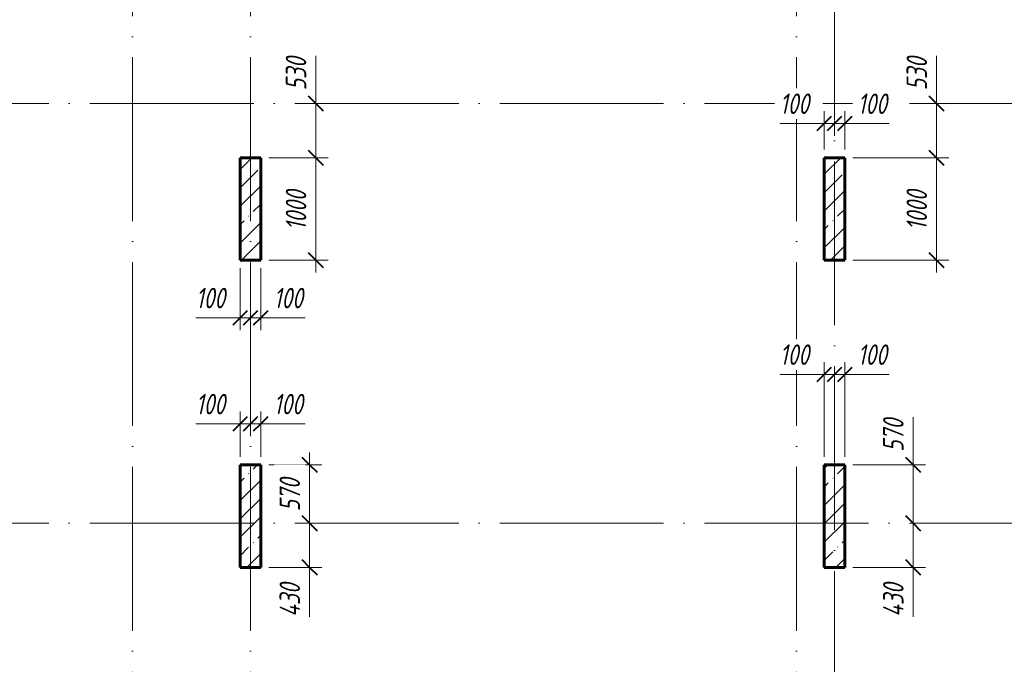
# Model space of a CAD drawing. Header units: millimetres. Extents: x 6092 to 73550, y -4371 to 20491.
# Tile 6 of 25: x 20048 to 29658, y 1923 to 8218. Entities that reach past the tile are written whole.
import ezdxf

# ---------------------------------------------------------------- set-up
doc = ezdxf.new("R2010")
doc.units = ezdxf.units.MM
doc.linetypes.add('ADSK_Линия сетки', pattern=[2000, 1600, -200, 0, -200])
for name, color, linetype, lineweight in [('A-____-____-DIMS', 211, 'Continuous', 9), ('A-____-____-DIMS-80', 211, 'Continuous', 9), ('S-COLS-____-MCUT', 52, 'Continuous', 40), ('S-COLS-____-OTLN', 52, 'Continuous', 18), ('S-GRID-____-OTLN', 1, 'Continuous', 9)]:
    doc.layers.add(name, color=color, linetype=linetype, lineweight=lineweight)
doc.styles.add('GOST Common_I_1', font='GOST_Common Italic.ttf', dxfattribs={"width": 0.8, "height": 200})
doc.dimstyles.new('ADSK_Округление_5мм__Узкий_', dxfattribs={"dimscale": 304.8, "dimtxt": 0.659918, "dimasz": 0.472441, "dimexe": 0.393701, "dimexo": 0.000861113, "dimgap": 0.104987, "dimtad": 1, "dimdec": 0, "dimlfac": 304.8, "dimrnd": 5, "dimdsep": 46, "dimtxsty": 'GOST Common_I_1', "dimblk1": 'OBLIQUE', "dimblk2": 'OBLIQUE', "dimsah": 1, "dimcen": 0.09, "dimdle": 0.393701, "dimazin": 0, "dimtfac": 1, "dimtdec": 4, "dimtix": 1, "dimtmove": 1, "dimatfit": 3, "dimfxl": 1, "dimtvp": 1, "dimtfill": 1, "dimtolj": 1, "dimtzin": 0, "dimlwd": 20, "dimlwe": 20, "dimarcsym": 2})
doc.dimstyles.new('ADSK_Округление_5мм__Узкий__1', dxfattribs={"dimscale": 304.8, "dimtxt": 0.659918, "dimasz": 0.472441, "dimexe": 0.393701, "dimexo": 0.000861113, "dimgap": 0.104987, "dimtad": 1, "dimdec": 0, "dimlfac": 304.8, "dimrnd": 5, "dimdsep": 46, "dimtxsty": 'GOST Common_I_1', "dimblk1": 'OBLIQUE', "dimblk2": 'OBLIQUE', "dimsah": 1, "dimcen": 0.09, "dimdle": 0.393701, "dimazin": 0, "dimtfac": 1, "dimtdec": 4, "dimtix": 1, "dimtmove": 0, "dimatfit": 3, "dimfxl": 1, "dimtvp": 1, "dimtfill": 1, "dimtolj": 1, "dimtzin": 0, "dimlwd": 20, "dimlwe": 20, "dimarcsym": 2})
pattern_1 = [(45, (16130.72, 8588.57), (-179.605, 179.605), []), (45, (16310.33, 8588.57), (-179.605, 179.605), [317.5, -63.5, 2.682, -60.818])]

# ---------------------------------------------------------------- blocks, each defined once
blk = doc.blocks.new('DIMBLOCK177-КЖ1_ПЭ_ВЭ2_Опалубка_Пилоны')
at = {"layer": 'A-____-____-DIMS-80', "lineweight": 40}
for p, q in [((22877.5, 3870), (22805.5, 3942)), ((22877.5, 3870), (22949.5, 3798)), ((22877.5, 3300), (22805.5, 3372)), ((22877.5, 3300), (22949.5, 3228))]:
    blk.add_line(p, q, dxfattribs=at)
at = {"layer": 'A-____-____-DIMS-80', "lineweight": 20}
for p, q in [((22877.5, 3990), (22877.5, 3300)), ((22877.5, 3870), (22480, 3870)), ((22877.5, 3870), (22997.5, 3870)), ((22877.5, 3300), (22757.5, 3300)), ((22877.5, 3300), (22899.3, 3300))]:
    blk.add_line(p, q, dxfattribs=at)
at = {"layer": 'A-____-____-DIMS-80', "color": 0, "lineweight": 20, "insert": (22584.1, 3416.2), "char_height": 200, "width": 405.013, "attachment_point": 1, "rotation": 90, "line_spacing_factor": 1.022761, "style": 'GOST Common_I_1', "bg_fill": 3, "box_fill_scale": 1.25, "bg_fill_color": 256, "bg_fill_true_color": 13158600, "bg_fill_transparency": 0}
blk.add_mtext('570', dxfattribs=at)
blk = doc.blocks.new('_Oblique')
at = {"color": 0, "linetype": 'ByBlock', "lineweight": -2}
blk.add_line((-0.5, -0.5), (0.5, 0.5), dxfattribs=at)
blk = doc.blocks.new('DIMBLOCK178-КЖ1_ПЭ_ВЭ2_Опалубка_Пилоны')
at = {"layer": 'A-____-____-DIMS-80', "lineweight": 40}
for p, q in [((22877.5, 3300), (22805.5, 3372)), ((22877.5, 3300), (22949.5, 3228)), ((22877.5, 2870), (22805.5, 2942)), ((22877.5, 2870), (22949.5, 2798))]:
    blk.add_line(p, q, dxfattribs=at)
at = {"layer": 'A-____-____-DIMS-80', "lineweight": 20}
for p, q in [((22877.5, 3300), (22757.5, 3300)), ((22877.5, 3300), (22877.5, 2750)), ((22877.5, 3300), (22899.3, 3300)), ((22877.5, 2781.7), (22877.5, 3085)), ((22877.5, 2870), (22480, 2870)), ((22877.5, 2870), (22997.5, 2870)), ((22877.5, 2387.1), (22877.5, 2781.7))]:
    blk.add_line(p, q, dxfattribs=at)
at = {"layer": 'A-____-____-DIMS-80', "color": 0, "lineweight": 20, "insert": (22584.1, 2387.1), "char_height": 200, "width": 425.469, "attachment_point": 1, "rotation": 90, "line_spacing_factor": 1.022761, "style": 'GOST Common_I_1', "bg_fill": 3, "box_fill_scale": 1.25, "bg_fill_color": 256, "bg_fill_true_color": 13158600, "bg_fill_transparency": 0}
blk.add_mtext('430', dxfattribs=at)
blk = doc.blocks.new('DIMBLOCK179-КЖ1_ПЭ_ВЭ2_Опалубка_Пилоны')
at = {"layer": 'A-____-____-DIMS-80', "lineweight": 20}
for p, q in [((22200, 4270.6), (22200, 4390.6)), ((21766.8, 4270.6), (22113.6, 4270.6)), ((22080, 4270.6), (22300, 4270.6)), ((22113.6, 4270.6), (22250, 4270.6)), ((22200, 4270.6), (22200, 3950)), ((22300, 4270.6), (22300, 4292.5)), ((22300, 4270.6), (22300, 4150.6))]:
    blk.add_line(p, q, dxfattribs=at)
at = {"layer": 'A-____-____-DIMS-80', "lineweight": 40}
for p, q in [((22200, 4270.6), (22272, 4342.6)), ((22300, 4270.6), (22372, 4342.6)), ((22200, 4270.6), (22128, 4198.6)), ((22300, 4270.6), (22228, 4198.6))]:
    blk.add_line(p, q, dxfattribs=at)
at = {"layer": 'A-____-____-DIMS-80', "color": 0, "lineweight": 20, "insert": (21766.8, 4564), "char_height": 200, "width": 368.194, "attachment_point": 1, "line_spacing_factor": 1.022761, "style": 'GOST Common_I_1', "bg_fill": 3, "box_fill_scale": 1.25, "bg_fill_color": 256, "bg_fill_true_color": 13158600, "bg_fill_transparency": 0}
blk.add_mtext('100', dxfattribs=at)
blk = doc.blocks.new('DIMBLOCK180-КЖ1_ПЭ_ВЭ2_Опалубка_Пилоны')
at = {"layer": 'A-____-____-DIMS-80', "lineweight": 40}
for p, q in [((22300, 4270.6), (22372, 4342.6)), ((22400, 4270.6), (22472, 4342.6)), ((22300, 4270.6), (22228, 4198.6)), ((22400, 4270.6), (22328, 4198.6))]:
    blk.add_line(p, q, dxfattribs=at)
at = {"layer": 'A-____-____-DIMS-80', "lineweight": 20}
for p, q in [((22400, 4270.6), (22400, 4390.6)), ((22300, 4270.6), (22300, 4292.5)), ((22300, 4270.6), (22520, 4270.6)), ((22300, 4270.6), (22300, 4150.6)), ((22486.4, 4270.6), (22350, 4270.6)), ((22400, 4270.6), (22400, 3950)), ((22833.2, 4270.6), (22486.4, 4270.6))]:
    blk.add_line(p, q, dxfattribs=at)
at = {"layer": 'A-____-____-DIMS-80', "color": 0, "lineweight": 20, "insert": (22526.4, 4564), "char_height": 200, "width": 368.194, "attachment_point": 1, "line_spacing_factor": 1.022761, "style": 'GOST Common_I_1', "bg_fill": 3, "box_fill_scale": 1.25, "bg_fill_color": 256, "bg_fill_true_color": 13158600, "bg_fill_transparency": 0}
blk.add_mtext('100', dxfattribs=at)
blk = doc.blocks.new('DIMBLOCK196-КЖ1_ПЭ_ВЭ2_Опалубка_Пилоны')
at = {"layer": 'A-____-____-DIMS-80', "lineweight": 20}
for p, q in [((22938.2, 7865.8), (22938.2, 7488.2)), ((22938.2, 7520), (22938.2, 6870)), ((22938.2, 7400), (22818.2, 7400)), ((22938.2, 7488.2), (22938.2, 7135)), ((22938.2, 7400), (22960, 7400)), ((22938.2, 6870), (22480, 6870)), ((22938.2, 6870), (23058.2, 6870))]:
    blk.add_line(p, q, dxfattribs=at)
at = {"layer": 'A-____-____-DIMS-80', "lineweight": 40}
for p, q in [((22938.2, 7400), (22866.2, 7472)), ((22938.2, 7400), (23010.2, 7328)), ((22938.2, 6870), (22866.2, 6942)), ((22938.2, 6870), (23010.2, 6798))]:
    blk.add_line(p, q, dxfattribs=at)
at = {"layer": 'A-____-____-DIMS-80', "color": 0, "lineweight": 20, "insert": (22644.8, 7528.2), "char_height": 200, "width": 405.013, "attachment_point": 1, "rotation": 90, "line_spacing_factor": 1.022761, "style": 'GOST Common_I_1', "bg_fill": 3, "box_fill_scale": 1.25, "bg_fill_color": 256, "bg_fill_true_color": 13158600, "bg_fill_transparency": 0}
blk.add_mtext('530', dxfattribs=at)
blk = doc.blocks.new('DIMBLOCK197-КЖ1_ПЭ_ВЭ2_Опалубка_Пилоны')
at = {"layer": 'A-____-____-DIMS-80', "lineweight": 40}
for p, q in [((22938.2, 6870), (22866.2, 6942)), ((22938.2, 6870), (23010.2, 6798)), ((22938.2, 5870), (22866.2, 5942)), ((22938.2, 5870), (23010.2, 5798))]:
    blk.add_line(p, q, dxfattribs=at)
at = {"layer": 'A-____-____-DIMS-80', "lineweight": 20}
for p, q in [((22938.2, 6870), (22480, 6870)), ((22938.2, 6870), (22938.2, 5750)), ((22938.2, 6870), (23058.2, 6870)), ((22938.2, 5870), (22480, 5870)), ((22938.2, 5870), (23058.2, 5870))]:
    blk.add_line(p, q, dxfattribs=at)
at = {"layer": 'A-____-____-DIMS-80', "color": 0, "lineweight": 20, "insert": (22644.8, 6160.3), "char_height": 200, "width": 503.198, "attachment_point": 1, "rotation": 90, "line_spacing_factor": 1.022761, "style": 'GOST Common_I_1', "bg_fill": 3, "box_fill_scale": 1.25, "bg_fill_color": 256, "bg_fill_true_color": 13158600, "bg_fill_transparency": 0}
blk.add_mtext('1000', dxfattribs=at)
blk = doc.blocks.new('DIMBLOCK198-КЖ1_ПЭ_ВЭ2_Опалубка_Пилоны')
at = {"layer": 'A-____-____-DIMS-80', "lineweight": 20}
for p, q in [((22200, 5306.3), (22200, 5790)), ((21766.8, 5306.3), (22113.6, 5306.3)), ((22080, 5306.3), (22300, 5306.3)), ((22113.6, 5306.3), (22250, 5306.3)), ((22200, 5306.3), (22200, 5186.3)), ((22300, 5306.3), (22300, 5328.1)), ((22300, 5306.3), (22300, 5186.3))]:
    blk.add_line(p, q, dxfattribs=at)
at = {"layer": 'A-____-____-DIMS-80', "lineweight": 40}
for p, q in [((22200, 5306.3), (22128, 5234.3)), ((22200, 5306.3), (22272, 5378.3)), ((22300, 5306.3), (22228, 5234.3)), ((22300, 5306.3), (22372, 5378.3))]:
    blk.add_line(p, q, dxfattribs=at)
at = {"layer": 'A-____-____-DIMS-80', "color": 0, "lineweight": 20, "insert": (21766.8, 5599.6), "char_height": 200, "width": 368.194, "attachment_point": 1, "line_spacing_factor": 1.022761, "style": 'GOST Common_I_1', "bg_fill": 3, "box_fill_scale": 1.25, "bg_fill_color": 256, "bg_fill_true_color": 13158600, "bg_fill_transparency": 0}
blk.add_mtext('100', dxfattribs=at)
blk = doc.blocks.new('DIMBLOCK199-КЖ1_ПЭ_ВЭ2_Опалубка_Пилоны')
at = {"layer": 'A-____-____-DIMS-80', "lineweight": 20}
for p, q in [((22400, 5306.3), (22400, 5790)), ((22300, 5306.3), (22300, 5328.1)), ((22300, 5306.3), (22520, 5306.3)), ((22300, 5306.3), (22300, 5186.3)), ((22486.4, 5306.3), (22350, 5306.3)), ((22400, 5306.3), (22400, 5186.3)), ((22833.2, 5306.3), (22486.4, 5306.3))]:
    blk.add_line(p, q, dxfattribs=at)
at = {"layer": 'A-____-____-DIMS-80', "lineweight": 40}
for p, q in [((22300, 5306.3), (22228, 5234.3)), ((22300, 5306.3), (22372, 5378.3)), ((22400, 5306.3), (22328, 5234.3)), ((22400, 5306.3), (22472, 5378.3))]:
    blk.add_line(p, q, dxfattribs=at)
at = {"layer": 'A-____-____-DIMS-80', "color": 0, "lineweight": 20, "insert": (22526.4, 5599.6), "char_height": 200, "width": 368.194, "attachment_point": 1, "line_spacing_factor": 1.022761, "style": 'GOST Common_I_1', "bg_fill": 3, "box_fill_scale": 1.25, "bg_fill_color": 256, "bg_fill_true_color": 13158600, "bg_fill_transparency": 0}
blk.add_mtext('100', dxfattribs=at)
blk = doc.blocks.new('DIMBLOCK287-КЖ1_ПЭ_ВЭ2_Опалубка_Пилоны')
at = {"layer": 'A-____-____-DIMS-80', "lineweight": 20}
for p, q in [((27900, 7203.7), (27900, 7323.7)), ((28000, 7203.7), (28000, 7225.5)), ((27466.8, 7203.7), (27813.6, 7203.7)), ((27780, 7203.7), (28000, 7203.7)), ((27813.6, 7203.7), (27950, 7203.7)), ((27900, 7203.7), (27900, 6950)), ((28000, 7203.7), (28000, 7083.7))]:
    blk.add_line(p, q, dxfattribs=at)
at = {"layer": 'A-____-____-DIMS-80', "lineweight": 40}
for p, q in [((27900, 7203.7), (27972, 7275.7)), ((28000, 7203.7), (28072, 7275.7)), ((27900, 7203.7), (27828, 7131.7)), ((28000, 7203.7), (27928, 7131.7))]:
    blk.add_line(p, q, dxfattribs=at)
at = {"layer": 'A-____-____-DIMS-80', "color": 0, "lineweight": 20, "insert": (27466.8, 7497.1), "char_height": 200, "width": 368.194, "attachment_point": 1, "line_spacing_factor": 1.022761, "style": 'GOST Common_I_1', "bg_fill": 3, "box_fill_scale": 1.25, "bg_fill_color": 256, "bg_fill_true_color": 13158600, "bg_fill_transparency": 0}
blk.add_mtext('100', dxfattribs=at)
blk = doc.blocks.new('DIMBLOCK288-КЖ1_ПЭ_ВЭ2_Опалубка_Пилоны')
at = {"layer": 'A-____-____-DIMS-80', "lineweight": 20}
for p, q in [((28100, 7203.7), (28100, 7323.7)), ((28000, 7203.7), (28000, 7225.5)), ((28000, 7203.7), (28220, 7203.7)), ((28000, 7203.7), (28000, 7083.7)), ((28186.4, 7203.7), (28050, 7203.7)), ((28100, 7203.7), (28100, 6950)), ((28533.2, 7203.7), (28186.4, 7203.7))]:
    blk.add_line(p, q, dxfattribs=at)
at = {"layer": 'A-____-____-DIMS-80', "lineweight": 40}
for p, q in [((28000, 7203.7), (28072, 7275.7)), ((28100, 7203.7), (28172, 7275.7)), ((28000, 7203.7), (27928, 7131.7)), ((28100, 7203.7), (28028, 7131.7))]:
    blk.add_line(p, q, dxfattribs=at)
at = {"layer": 'A-____-____-DIMS-80', "color": 0, "lineweight": 20, "insert": (28226.4, 7497.1), "char_height": 200, "width": 368.194, "attachment_point": 1, "line_spacing_factor": 1.022761, "style": 'GOST Common_I_1', "bg_fill": 3, "box_fill_scale": 1.25, "bg_fill_color": 256, "bg_fill_true_color": 13158600, "bg_fill_transparency": 0}
blk.add_mtext('100', dxfattribs=at)
blk = doc.blocks.new('DIMBLOCK289-КЖ1_ПЭ_ВЭ2_Опалубка_Пилоны')
at = {"layer": 'A-____-____-DIMS-80', "lineweight": 20}
for p, q in [((28996.6, 7865.8), (28996.6, 7488.2)), ((28996.6, 7520), (28996.6, 6870)), ((28996.6, 7400), (28876.6, 7400)), ((28996.6, 7488.2), (28996.6, 7135)), ((28996.6, 7400), (29018.4, 7400)), ((28996.6, 6870), (28180, 6870)), ((28996.6, 6870), (29116.6, 6870))]:
    blk.add_line(p, q, dxfattribs=at)
at = {"layer": 'A-____-____-DIMS-80', "lineweight": 40}
for p, q in [((28996.6, 7400), (28924.6, 7472)), ((28996.6, 7400), (29068.6, 7328)), ((28996.6, 6870), (28924.6, 6942)), ((28996.6, 6870), (29068.6, 6798))]:
    blk.add_line(p, q, dxfattribs=at)
at = {"layer": 'A-____-____-DIMS-80', "color": 0, "lineweight": 20, "insert": (28703.3, 7528.2), "char_height": 200, "width": 405.013, "attachment_point": 1, "rotation": 90, "line_spacing_factor": 1.022761, "style": 'GOST Common_I_1', "bg_fill": 3, "box_fill_scale": 1.25, "bg_fill_color": 256, "bg_fill_true_color": 13158600, "bg_fill_transparency": 0}
blk.add_mtext('530', dxfattribs=at)
blk = doc.blocks.new('DIMBLOCK290-КЖ1_ПЭ_ВЭ2_Опалубка_Пилоны')
at = {"layer": 'A-____-____-DIMS-80', "lineweight": 40}
for p, q in [((28996.6, 6870), (28924.6, 6942)), ((28996.6, 6870), (29068.6, 6798)), ((28996.6, 5870), (28924.6, 5942)), ((28996.6, 5870), (29068.6, 5798))]:
    blk.add_line(p, q, dxfattribs=at)
at = {"layer": 'A-____-____-DIMS-80', "lineweight": 20}
for p, q in [((28996.6, 6870), (28180, 6870)), ((28996.6, 6870), (28996.6, 5750)), ((28996.6, 6870), (29116.6, 6870)), ((28996.6, 5870), (28180, 5870)), ((28996.6, 5870), (29116.6, 5870))]:
    blk.add_line(p, q, dxfattribs=at)
at = {"layer": 'A-____-____-DIMS-80', "color": 0, "lineweight": 20, "insert": (28703.3, 6160.3), "char_height": 200, "width": 503.198, "attachment_point": 1, "rotation": 90, "line_spacing_factor": 1.022761, "style": 'GOST Common_I_1', "bg_fill": 3, "box_fill_scale": 1.25, "bg_fill_color": 256, "bg_fill_true_color": 13158600, "bg_fill_transparency": 0}
blk.add_mtext('1000', dxfattribs=at)
blk = doc.blocks.new('DIMBLOCK291-КЖ1_ПЭ_ВЭ2_Опалубка_Пилоны')
at = {"layer": 'A-____-____-DIMS-80', "lineweight": 20}
for p, q in [((27900, 4753.6), (27900, 4873.6)), ((27466.8, 4753.6), (27813.6, 4753.6)), ((27780, 4753.6), (28000, 4753.6)), ((27813.6, 4753.6), (27950, 4753.6)), ((27900, 4753.6), (27900, 3950)), ((28000, 4753.6), (28000, 4775.4)), ((28000, 4753.6), (28000, 4633.6))]:
    blk.add_line(p, q, dxfattribs=at)
at = {"layer": 'A-____-____-DIMS-80', "lineweight": 40}
for p, q in [((27900, 4753.6), (27972, 4825.6)), ((28000, 4753.6), (28072, 4825.6)), ((27900, 4753.6), (27828, 4681.6)), ((28000, 4753.6), (27928, 4681.6))]:
    blk.add_line(p, q, dxfattribs=at)
at = {"layer": 'A-____-____-DIMS-80', "color": 0, "lineweight": 20, "insert": (27466.8, 5047), "char_height": 200, "width": 368.194, "attachment_point": 1, "line_spacing_factor": 1.022761, "style": 'GOST Common_I_1', "bg_fill": 3, "box_fill_scale": 1.25, "bg_fill_color": 256, "bg_fill_true_color": 13158600, "bg_fill_transparency": 0}
blk.add_mtext('100', dxfattribs=at)
blk = doc.blocks.new('DIMBLOCK292-КЖ1_ПЭ_ВЭ2_Опалубка_Пилоны')
at = {"layer": 'A-____-____-DIMS-80', "lineweight": 40}
for p, q in [((28000, 4753.6), (28072, 4825.6)), ((28100, 4753.6), (28172, 4825.6)), ((28000, 4753.6), (27928, 4681.6)), ((28100, 4753.6), (28028, 4681.6))]:
    blk.add_line(p, q, dxfattribs=at)
at = {"layer": 'A-____-____-DIMS-80', "lineweight": 20}
for p, q in [((28100, 4753.6), (28100, 4873.6)), ((28000, 4753.6), (28000, 4775.4)), ((28000, 4753.6), (28220, 4753.6)), ((28000, 4753.6), (28000, 4633.6)), ((28186.4, 4753.6), (28050, 4753.6)), ((28100, 4753.6), (28100, 3950)), ((28533.2, 4753.6), (28186.4, 4753.6))]:
    blk.add_line(p, q, dxfattribs=at)
at = {"layer": 'A-____-____-DIMS-80', "color": 0, "lineweight": 20, "insert": (28226.4, 5047), "char_height": 200, "width": 368.194, "attachment_point": 1, "line_spacing_factor": 1.022761, "style": 'GOST Common_I_1', "bg_fill": 3, "box_fill_scale": 1.25, "bg_fill_color": 256, "bg_fill_true_color": 13158600, "bg_fill_transparency": 0}
blk.add_mtext('100', dxfattribs=at)
blk = doc.blocks.new('DIMBLOCK293-КЖ1_ПЭ_ВЭ2_Опалубка_Пилоны')
at = {"layer": 'A-____-____-DIMS-80', "lineweight": 40}
for p, q in [((28767.9, 3300), (28695.9, 3372)), ((28767.9, 3300), (28839.9, 3228)), ((28767.9, 2870), (28695.9, 2942)), ((28767.9, 2870), (28839.9, 2798))]:
    blk.add_line(p, q, dxfattribs=at)
at = {"layer": 'A-____-____-DIMS-80', "lineweight": 20}
for p, q in [((28767.9, 3300), (28746.1, 3300)), ((28767.9, 2750), (28767.9, 3300)), ((28767.9, 3300), (28887.9, 3300)), ((28767.9, 2781.7), (28767.9, 3085)), ((28767.9, 2870), (28180, 2870)), ((28767.9, 2870), (28887.9, 2870)), ((28767.9, 2387.1), (28767.9, 2781.7))]:
    blk.add_line(p, q, dxfattribs=at)
at = {"layer": 'A-____-____-DIMS-80', "color": 0, "lineweight": 20, "insert": (28474.5, 2387.1), "char_height": 200, "width": 425.469, "attachment_point": 1, "rotation": 90, "line_spacing_factor": 1.022761, "style": 'GOST Common_I_1', "bg_fill": 3, "box_fill_scale": 1.25, "bg_fill_color": 256, "bg_fill_true_color": 13158600, "bg_fill_transparency": 0}
blk.add_mtext('430', dxfattribs=at)
blk = doc.blocks.new('DIMBLOCK294-КЖ1_ПЭ_ВЭ2_Опалубка_Пилоны')
at = {"layer": 'A-____-____-DIMS-80', "lineweight": 20}
for p, q in [((28767.9, 4335.8), (28767.9, 3958.2)), ((28767.9, 3300), (28767.9, 3990)), ((28767.9, 3958.2), (28767.9, 3585)), ((28767.9, 3870), (28180, 3870)), ((28767.9, 3870), (28887.9, 3870)), ((28767.9, 3300), (28746.1, 3300)), ((28767.9, 3300), (28887.9, 3300))]:
    blk.add_line(p, q, dxfattribs=at)
at = {"layer": 'A-____-____-DIMS-80', "lineweight": 40}
for p, q in [((28767.9, 3870), (28695.9, 3942)), ((28767.9, 3870), (28839.9, 3798)), ((28767.9, 3300), (28695.9, 3372)), ((28767.9, 3300), (28839.9, 3228))]:
    blk.add_line(p, q, dxfattribs=at)
at = {"layer": 'A-____-____-DIMS-80', "color": 0, "lineweight": 20, "insert": (28474.5, 3998.2), "char_height": 200, "width": 405.013, "attachment_point": 1, "rotation": 90, "line_spacing_factor": 1.022761, "style": 'GOST Common_I_1', "bg_fill": 3, "box_fill_scale": 1.25, "bg_fill_color": 256, "bg_fill_true_color": 13158600, "bg_fill_transparency": 0}
blk.add_mtext('570', dxfattribs=at)

msp = doc.modelspace()

# ---------------------------------------------------------------- hatches: boundary and pattern name
at = {"layer": 'S-COLS-____-OTLN', "lineweight": 9}
h = msp.add_hatch(dxfattribs=at)
h.set_pattern_fill('FP_1', color=256, style=0, pattern_type=2)
h.set_pattern_definition(pattern_1)
h.paths.add_polyline_path([(22400, 5870), (22400, 6870), (22200, 6870), (22200, 5870)])
h = msp.add_hatch(dxfattribs=at)
h.set_pattern_fill('FP_1', color=256, style=0, pattern_type=2)
h.set_pattern_definition(pattern_1)
h.paths.add_polyline_path([(28100, 5870), (28100, 6870), (27900, 6870), (27900, 5870)])
h = msp.add_hatch(dxfattribs=at)
h.set_pattern_fill('FP_1', color=256, style=0, pattern_type=2)
h.set_pattern_definition(pattern_1)
h.paths.add_polyline_path([(22200, 2869.9996), (22400, 2869.9996), (22400, 3869.9996), (22200, 3869.9996)])
h = msp.add_hatch(dxfattribs=at)
h.set_pattern_fill('FP_1', color=256, style=0, pattern_type=2)
h.set_pattern_definition(pattern_1)
h.paths.add_polyline_path([(27900, 2869.9996), (28100, 2869.9996), (28100, 3869.9996), (27900, 3869.9996)])

# ---------------------------------------------------------------- linework, layer by layer
at = {"layer": 'S-COLS-____-MCUT', "lineweight": 60}
for p, q in [((22400, 6870), (22200, 6870)), ((22200, 6870), (22200, 5870)), ((22400, 5870), (22400, 6870)), ((28100, 6870), (27900, 6870)), ((27900, 6870), (27900, 5870)), ((28100, 5870), (28100, 6870)), ((22200, 5870), (22400, 5870)), ((27900, 5870), (28100, 5870)), ((22400, 3869.9996), (22200, 3869.9996)), ((22200, 3869.9996), (22200, 2869.9996)), ((22400, 2869.9996), (22400, 3869.9996)), ((28100, 3869.9996), (27900, 3869.9996)), ((27900, 3869.9996), (27900, 2869.9996)), ((28100, 2869.9996), (28100, 3869.9996)), ((22200, 2869.9996), (22400, 2869.9996)), ((27900, 2869.9996), (28100, 2869.9996))]:
    msp.add_line(p, q, dxfattribs=at)
at = {"layer": 'S-GRID-____-OTLN', "linetype": 'ADSK_Линия сетки'}
for p, q in [((21150, 19851.1002), (21150, -3717.186)), ((22300, 19851.1002), (22300, -3717.186)), ((27630, 19851.1002), (27630, -3717.186)), ((28000, 18835.1002), (28000, -2701.186)), ((6731.5249, 7400), (72652.3528, 7400)), ((6731.5249, 3300), (72652.3528, 3300))]:
    msp.add_line(p, q, dxfattribs=at)

# ---------------------------------------------------------------- next in the draw order: dimensions: what is measured, and where the dimension line sits
at = {"layer": 'A-____-____-DIMS', "lineweight": 20}
for base, p1, p2, override, picture, middle in [((22938.2052, 6870), (23040.0286, 7400), (22400, 6870), {"dimpost": '<>', "dimfxl": 830.985333}, 'DIMBLOCK196-КЖ1_ПЭ_ВЭ2_Опалубка_Пилоны', (22778.1729, 7730.7511)), ((28767.8826, 3300), (28100, 2869.9996), (28666.0592, 3300), {"dimpost": '<>', "dimfxl": 710.860988}, 'DIMBLOCK293-КЖ1_ПЭ_ВЭ2_Опалубка_Пилоны', (28607.8502, 2599.8631))]:
    dim = msp.add_linear_dim(base=base, p1=p1, p2=p2, angle=90, dimstyle='ADSK_Округление_5мм__Узкий_', override=override, dxfattribs=at)
    dim.commit()
    dim.dimension.update_dxf_attribs({"geometry": picture, "text_midpoint": middle, "dimtype": 160, "text_rotation": 90})
for base, p1, p2, override, picture, middle in [((28000, 7203.7042), (27900, 6870), (28000, 7305.5276), {"dimpost": '<>', "dimfxl": 446.860441}, 'DIMBLOCK287-КЖ1_ПЭ_ВЭ2_Опалубка_Пилоны', (27650.8673, 7363.7365)), ((28000, 4753.6024), (27900, 3869.9996), (28000, 4855.4258), {"dimpost": '<>', "dimfxl": 990.487108}, 'DIMBLOCK291-КЖ1_ПЭ_ВЭ2_Опалубка_Пилоны', (27650.8673, 4913.6347))]:
    dim = msp.add_linear_dim(base=base, p1=p1, p2=p2, dimstyle='ADSK_Округление_5мм__Узкий_', override=override, dxfattribs=at)
    dim.commit()
    dim.dimension.update_dxf_attribs({"geometry": picture, "text_midpoint": middle, "dimtype": 160})
dim = msp.add_linear_dim(base=(22877.4767, 3300), p1=(22400, 3869.9996), p2=(22979.3001, 3300), angle=90, dimstyle='ADSK_Округление_5мм__Узкий__1', override={"dimpost": '<>', "dimfxl": 812.704233}, dxfattribs=at)
dim.commit()
dim.dimension.update_dxf_attribs({"geometry": 'DIMBLOCK177-КЖ1_ПЭ_ВЭ2_Опалубка_Пилоны', "text_midpoint": (22744.1889, 3584.9998)})

# ---------------------------------------------------------------- next in the draw order: dimensions: what is measured, and where the dimension line sits
for base, p1, p2, override, picture, middle in [((28100, 7203.7042), (28000, 7305.5276), (28100, 6870), {"dimpost": '<>', "dimfxl": 446.860441}, 'DIMBLOCK288-КЖ1_ПЭ_ВЭ2_Опалубка_Пилоны', (28410.4984, 7363.7365)), ((28100, 4753.6024), (28000, 4855.4258), (28100, 3869.9996), {"dimpost": '<>', "dimfxl": 990.487108}, 'DIMBLOCK292-КЖ1_ПЭ_ВЭ2_Опалубка_Пилоны', (28410.4984, 4913.6347)), ((22300, 4270.6291), (22200, 3869.9996), (22300, 4372.4525), {"dimpost": '<>', "dimfxl": 512.307408}, 'DIMBLOCK179-КЖ1_ПЭ_ВЭ2_Опалубка_Пилоны', (21950.8673, 4430.6614))]:
    dim = msp.add_linear_dim(base=base, p1=p1, p2=p2, dimstyle='ADSK_Округление_5мм__Узкий_', override=override, dxfattribs=at)
    dim.commit()
    dim.dimension.update_dxf_attribs({"geometry": picture, "text_midpoint": middle, "dimtype": 160})
dim = msp.add_linear_dim(base=(22938.2052, 5870), p1=(22400, 6870), p2=(22400, 5870), angle=90, dimstyle='ADSK_Округление_5мм__Узкий__1', override={"dimpost": '<>', "dimfxl": 1000}, dxfattribs=at)
dim.commit()
dim.dimension.update_dxf_attribs({"geometry": 'DIMBLOCK197-КЖ1_ПЭ_ВЭ2_Опалубка_Пилоны', "text_midpoint": (22806.2052, 6370)})
dim = msp.add_linear_dim(base=(22877.4767, 2869.9996), p1=(22979.3001, 3300), p2=(22400, 2869.9996), angle=90, dimstyle='ADSK_Округление_5мм__Узкий_', override={"dimpost": '<>', "dimfxl": 721.449214}, dxfattribs=at)
dim.commit()
dim.dimension.update_dxf_attribs({"geometry": 'DIMBLOCK178-КЖ1_ПЭ_ВЭ2_Опалубка_Пилоны', "text_midpoint": (22717.4444, 2599.8631), "dimtype": 160, "text_rotation": 90})

# ---------------------------------------------------------------- next in the draw order: dimensions: what is measured, and where the dimension line sits
for base, p1, p2, override, picture, middle in [((28996.6159, 6870), (29098.4393, 7400), (28100, 6870), {"dimpost": '<>', "dimfxl": 1130.389771}, 'DIMBLOCK289-КЖ1_ПЭ_ВЭ2_Опалубка_Пилоны', (28836.5836, 7730.7511)), ((28767.8826, 3869.9996), (28666.0592, 3300), (28100, 3869.9996), {"dimpost": '<>', "dimfxl": 803.319704}, 'DIMBLOCK294-КЖ1_ПЭ_ВЭ2_Опалубка_Пилоны', (28607.8502, 4200.7507))]:
    dim = msp.add_linear_dim(base=base, p1=p1, p2=p2, angle=90, dimstyle='ADSK_Округление_5мм__Узкий_', override=override, dxfattribs=at)
    dim.commit()
    dim.dimension.update_dxf_attribs({"geometry": picture, "text_midpoint": middle, "dimtype": 160, "text_rotation": 90})
for base, p1, p2, override, picture, middle in [((22300, 5306.2766), (22200, 5870), (22300, 5408.1), {"dimpost": '<>', "dimfxl": 472.600909}, 'DIMBLOCK198-КЖ1_ПЭ_ВЭ2_Опалубка_Пилоны', (21950.8673, 5466.3089)), ((22400, 4270.6291), (22300, 4372.4525), (22400, 3869.9996), {"dimpost": '<>', "dimfxl": 512.307408}, 'DIMBLOCK180-КЖ1_ПЭ_ВЭ2_Опалубка_Пилоны', (22710.4984, 4430.6614))]:
    dim = msp.add_linear_dim(base=base, p1=p1, p2=p2, dimstyle='ADSK_Округление_5мм__Узкий_', override=override, dxfattribs=at)
    dim.commit()
    dim.dimension.update_dxf_attribs({"geometry": picture, "text_midpoint": middle, "dimtype": 160})

# ---------------------------------------------------------------- next in the draw order: dimensions: what is measured, and where the dimension line sits
dim = msp.add_linear_dim(base=(28996.6159, 5870), p1=(28100, 6870), p2=(28100, 5870), angle=90, dimstyle='ADSK_Округление_5мм__Узкий__1', override={"dimpost": '<>', "dimfxl": 1000}, dxfattribs=at)
dim.commit()
dim.dimension.update_dxf_attribs({"geometry": 'DIMBLOCK290-КЖ1_ПЭ_ВЭ2_Опалубка_Пилоны', "text_midpoint": (28864.6159, 6370)})
dim = msp.add_linear_dim(base=(22400, 5306.2766), p1=(22300, 5408.1), p2=(22400, 5870), dimstyle='ADSK_Округление_5мм__Узкий_', override={"dimpost": '<>', "dimfxl": 472.600909}, dxfattribs=at)
dim.commit()
dim.dimension.update_dxf_attribs({"geometry": 'DIMBLOCK199-КЖ1_ПЭ_ВЭ2_Опалубка_Пилоны', "text_midpoint": (22710.4984, 5466.3089), "dimtype": 160})

doc.saveas('drawing.dxf')
